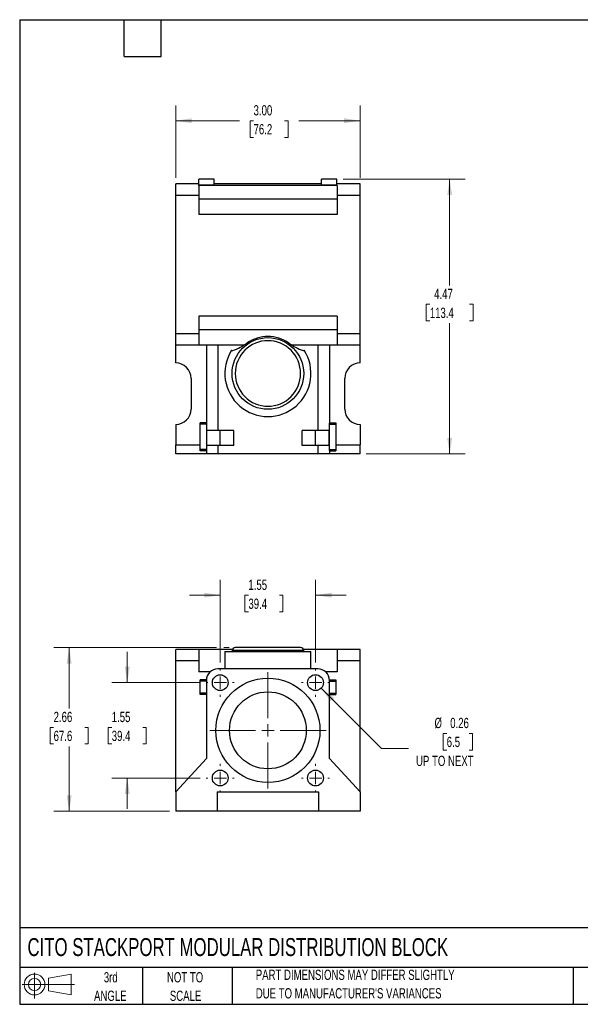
# Model space of a CAD drawing. Header units: inches. Extents: x 0.5 to 21.5, y 0.5 to 16.5.
# Tile 1 of 2: x 0.5 to 9.6, y 0.5 to 16.5. Entities that reach past the tile are written whole.
import ezdxf

# ---------------------------------------------------------------- set-up
doc = ezdxf.new("R2010")
doc.units = ezdxf.units.IN
doc.header["$LTSCALE"] = 2
doc.header["$MEASUREMENT"] = 0
doc.layers.add('TEXT', color=140, linetype='Continuous', lineweight=25)
doc.styles.add('SLDTEXTSTYLE0', font='TXT', dxfattribs={"width": 0.7})
doc.dimstyles.new('SLDDIMSTYLE0', dxfattribs={"dimtxt": 0.169922, "dimasz": 0.26, "dimexe": 0, "dimexo": 0.0625, "dimgap": 0.04248, "dimtad": 0, "dimtih": 1, "dimtoh": 1, "dimrnd": 1e-09, "dimzin": 4, "dimdsep": 46, "dimtxsty": 'SLDTEXTSTYLE0', "dimsah": 1, "dimcen": 0.09, "dimadec": 0, "dimazin": 1, "dimtfac": 1, "dimtofl": 0, "dimtmove": 0, "dimatfit": 3, "dimfxl": 0, "dimfrac": 2, "dimtolj": 1, "dimtzin": 12, "dimarcsym": 0})
doc.dimstyles.new('SLDDIMSTYLE1', dxfattribs={"dimtxt": 0.169922, "dimasz": 0.26, "dimexe": 0, "dimexo": 0.0625, "dimgap": 0.04248, "dimtad": 0, "dimtih": 1, "dimtoh": 1, "dimrnd": 1e-09, "dimzin": 12, "dimdsep": 46, "dimtxsty": 'SLDTEXTSTYLE0', "dimsah": 1, "dimcen": 0.09, "dimadec": 0, "dimazin": 3, "dimtfac": 1, "dimtofl": 0, "dimtmove": 0, "dimatfit": 3, "dimfxl": 0, "dimfrac": 2, "dimtolj": 1, "dimtzin": 12, "dimarcsym": 0})
doc.dimstyles.new('SLDDIMSTYLE2', dxfattribs={"dimtxt": 0.169922, "dimasz": 0.26, "dimexe": 0, "dimexo": 0.0625, "dimgap": 0.04248, "dimtad": 0, "dimtih": 1, "dimtoh": 1, "dimrnd": 1e-09, "dimdsep": 46, "dimtxsty": 'SLDTEXTSTYLE0', "dimsah": 1, "dimcen": 0, "dimadec": 0, "dimazin": 2, "dimtfac": 1, "dimtofl": 0, "dimtmove": 0, "dimatfit": 3, "dimfxl": 0, "dimfrac": 2, "dimtolj": 1, "dimtzin": 12, "dimarcsym": 0})
doc.dimstyles.new('SLDDIMSTYLE3', dxfattribs={"dimtxt": 0.169922, "dimasz": 0.26, "dimexe": 0, "dimexo": 0.0625, "dimgap": 0.04248, "dimtad": 0, "dimtih": 1, "dimtoh": 1, "dimrnd": 1e-09, "dimzin": 12, "dimdsep": 46, "dimtxsty": 'SLDTEXTSTYLE0', "dimsah": 1, "dimcen": 0.09, "dimadec": 0, "dimazin": 3, "dimtfac": 1, "dimtmove": 0, "dimatfit": 0, "dimfxl": 0, "dimfrac": 2, "dimtolj": 1, "dimtzin": 12, "dimarcsym": 0})

# ---------------------------------------------------------------- blocks, each defined once
blk = doc.blocks.new('Block11')
at = {"color": 7, "linetype": 'Continuous', "lineweight": 18}
for p, q in [((0.204, 0.418), (0.204, 0)), ((0.431, 0.328), (0.801, 0.396)), ((0.431, 0.126), (0.431, 0.328)), ((0.801, 0.396), (0.801, 0.058)), ((0, 0.227), (0.856, 0.227)), ((0.431, 0.126), (0.801, 0.058))]:
    blk.add_line(p, q, dxfattribs=at)
for radius in [0.169, 0.101]:
    blk.add_circle((0.204, 0.227), radius, dxfattribs=at)
blk = doc.blocks.new('Block12')
at = {"color": 7, "linetype": 'Continuous'}
blk.add_blockref('Block11', (0, 0), dxfattribs=at)
blk = doc.blocks.new('_D')
at = {"color": 7, "linetype": 'Continuous', "lineweight": 0}
for p, q in [((3.037, 13.932), (3.037, 15.108)), ((6.037, 13.932), (6.037, 15.108)), ((3.037, 14.858), (4.074, 14.858)), ((4.304, 14.858), (4.247, 14.858)), ((4.247, 14.858), (4.247, 14.588)), ((4.809, 14.858), (4.866, 14.858)), ((4.866, 14.858), (4.866, 14.588)), ((6.037, 14.858), (5.04, 14.858)), ((4.247, 14.588), (4.304, 14.588)), ((4.866, 14.588), (4.809, 14.588))]:
    blk.add_line(p, q, dxfattribs=at)
at = {"color": 7, "linetype": 'Continuous', "lineweight": 18}
for points in [[(3.037, 14.858), (3.297, 14.818), (3.297, 14.898)], [(6.037, 14.858), (5.777, 14.898), (5.777, 14.818)]]:
    blk.add_solid(points, dxfattribs=at)
at = {"color": 7, "linetype": 'Continuous', "lineweight": 18, "char_height": 0.1667, "attachment_point": 1, "style": 'SLDTEXTSTYLE0'}
for s, insert in [('3.00', (4.304, 15.111)), ('76.2', (4.304, 14.803))]:
    blk.add_mtext(s, dxfattribs=dict(at, insert=insert))
blk = doc.blocks.new('_D_1')
at = {"color": 7, "linetype": 'Continuous', "lineweight": 0}
for p, q in [((5.76, 13.909), (7.743, 13.909)), ((7.493, 13.909), (7.493, 12.183)), ((7.17, 11.875), (7.113, 11.875)), ((7.113, 11.875), (7.113, 11.605)), ((7.816, 11.875), (7.873, 11.875)), ((7.873, 11.875), (7.873, 11.605)), ((7.113, 11.605), (7.17, 11.605)), ((7.493, 9.443), (7.493, 11.567)), ((7.873, 11.605), (7.816, 11.605)), ((6.137, 9.443), (7.743, 9.443))]:
    blk.add_line(p, q, dxfattribs=at)
at = {"color": 7, "linetype": 'Continuous', "lineweight": 18}
for points in [[(7.493, 13.909), (7.453, 13.649), (7.533, 13.649)], [(7.493, 9.443), (7.533, 9.703), (7.453, 9.703)]]:
    blk.add_solid(points, dxfattribs=at)
at = {"color": 7, "linetype": 'Continuous', "lineweight": 18, "char_height": 0.1667, "attachment_point": 1, "style": 'SLDTEXTSTYLE0'}
for s, insert in [('4.47', (7.241, 12.128)), ('113.4', (7.17, 11.82))]:
    blk.add_mtext(s, dxfattribs=dict(at, insert=insert))
blk = doc.blocks.new('_D_7')
at = {"color": 7, "linetype": 'Continuous', "lineweight": 0}
for p, q in [((3.762, 6.055), (3.762, 7.398)), ((5.312, 6.055), (5.312, 7.398)), ((3.762, 7.148), (3.262, 7.148)), ((4.22, 7.148), (4.163, 7.148)), ((4.163, 7.148), (4.163, 6.878)), ((4.725, 7.148), (4.782, 7.148)), ((4.782, 7.148), (4.782, 6.878)), ((5.312, 7.148), (5.812, 7.148)), ((4.163, 6.878), (4.22, 6.878)), ((4.782, 6.878), (4.725, 6.878))]:
    blk.add_line(p, q, dxfattribs=at)
at = {"color": 7, "linetype": 'Continuous', "lineweight": 18}
for points in [[(3.762, 7.148), (3.502, 7.188), (3.502, 7.108)], [(5.312, 7.148), (5.572, 7.108), (5.572, 7.188)]]:
    blk.add_solid(points, dxfattribs=at)
at = {"color": 7, "linetype": 'Continuous', "lineweight": 18, "char_height": 0.1667, "attachment_point": 1, "style": 'SLDTEXTSTYLE0'}
for s, insert in [('1.55', (4.22, 7.401)), ('39.4', (4.22, 7.093))]:
    blk.add_mtext(s, dxfattribs=dict(at, insert=insert))
blk = doc.blocks.new('_D_8')
at = {"color": 7, "linetype": 'Continuous', "lineweight": 0}
for p, q in [((2.25, 5.727), (2.25, 6.227)), ((3.433, 5.727), (2, 5.727)), ((1.997, 5), (1.94, 5)), ((1.94, 5), (1.94, 4.73)), ((2.502, 5), (2.559, 5)), ((2.559, 5), (2.559, 4.73)), ((1.94, 4.73), (1.997, 4.73)), ((2.559, 4.73), (2.502, 4.73)), ((3.433, 4.177), (2, 4.177)), ((2.25, 4.177), (2.25, 3.677))]:
    blk.add_line(p, q, dxfattribs=at)
at = {"color": 7, "linetype": 'Continuous', "lineweight": 18}
for points in [[(2.25, 5.727), (2.29, 5.987), (2.21, 5.987)], [(2.25, 4.177), (2.21, 3.917), (2.29, 3.917)]]:
    blk.add_solid(points, dxfattribs=at)
at = {"color": 7, "linetype": 'Continuous', "lineweight": 18, "char_height": 0.1667, "attachment_point": 1, "style": 'SLDTEXTSTYLE0'}
for s, insert in [('1.55', (1.997, 5.253)), ('39.4', (1.997, 4.945))]:
    blk.add_mtext(s, dxfattribs=dict(at, insert=insert))
blk = doc.blocks.new('_D_9')
at = {"color": 7, "linetype": 'Continuous', "lineweight": 0}
for p, q in [((5.403, 5.636), (6.383, 4.655)), ((7.445, 4.902), (7.388, 4.902)), ((7.388, 4.902), (7.388, 4.632)), ((7.808, 4.902), (7.865, 4.902)), ((7.865, 4.902), (7.865, 4.632)), ((6.383, 4.655), (6.821, 4.655)), ((7.388, 4.632), (7.445, 4.632)), ((7.865, 4.632), (7.808, 4.632))]:
    blk.add_line(p, q, dxfattribs=at)
at = {"color": 7, "linetype": 'Continuous', "lineweight": 18}
blk.add_solid([(5.403, 5.636), (5.558, 5.424), (5.615, 5.48)], dxfattribs=at)
at = {"color": 7, "linetype": 'Continuous', "lineweight": 18, "char_height": 0.1667, "attachment_point": 1, "style": 'SLDTEXTSTYLE0'}
for s, insert in [('%%c', (7.246, 5.155)), ('0.26', (7.502, 5.155)), ('6.5', (7.445, 4.847)), ('UP TO NEXT', (6.946, 4.539))]:
    blk.add_mtext(s, dxfattribs=dict(at, insert=insert))
blk = doc.blocks.new('_D_10')
at = {"color": 7, "linetype": 'Continuous', "lineweight": 0}
for p, q in [((3.702, 6.297), (1.055, 6.297)), ((1.305, 6.297), (1.305, 5.308)), ((3.905, 6.297), (3.822, 6.297)), ((1.052, 5), (0.995, 5)), ((0.995, 5), (0.995, 4.73)), ((1.557, 5), (1.614, 5)), ((1.614, 5), (1.614, 4.73)), ((0.995, 4.73), (1.052, 4.73)), ((1.305, 3.636), (1.305, 4.692)), ((1.614, 4.73), (1.557, 4.73)), ((2.937, 3.636), (1.055, 3.636))]:
    blk.add_line(p, q, dxfattribs=at)
at = {"color": 7, "linetype": 'Continuous', "lineweight": 18}
for points in [[(1.305, 6.297), (1.265, 6.037), (1.345, 6.037)], [(1.305, 3.636), (1.345, 3.896), (1.265, 3.896)]]:
    blk.add_solid(points, dxfattribs=at)
at = {"color": 7, "linetype": 'Continuous', "lineweight": 18, "char_height": 0.1667, "attachment_point": 1, "style": 'SLDTEXTSTYLE0'}
for s, insert in [('2.66', (1.052, 5.253)), ('67.6', (1.052, 4.945))]:
    blk.add_mtext(s, dxfattribs=dict(at, insert=insert))
blk = doc.blocks.new('SW_CENTERMARKSYMBOL_5')
at = {"color": 0, "linetype": 'Continuous', "lineweight": 18}
for p, q in [((0, 0.2), (0, 0.2285)), ((-0.2, 0), (-0.2285, 0)), ((0, 0), (-0.1, 0)), ((0, 0), (0, 0.1)), ((0, 0), (0, -0.1)), ((0, 0), (0.1, 0)), ((0.2, 0), (0.2285, 0)), ((0, -0.2), (0, -0.2285))]:
    blk.add_line(p, q, dxfattribs=at)
blk = doc.blocks.new('SW_CENTERMARKSYMBOL_6')
at = {"color": 0, "linetype": 'Continuous', "lineweight": 18}
for p, q in [((0, 0.2), (0, 0.2285)), ((-0.2, 0), (-0.2285, 0)), ((0, 0), (-0.1, 0)), ((0, 0), (0, 0.1)), ((0, 0), (0, -0.1)), ((0, 0), (0.1, 0)), ((0.2, 0), (0.2285, 0)), ((0, -0.2), (0, -0.2285))]:
    blk.add_line(p, q, dxfattribs=at)
blk = doc.blocks.new('SW_CENTERMARKSYMBOL_7')
at = {"color": 0, "linetype": 'Continuous', "lineweight": 18}
for p, q in [((0, 0.2), (0, 0.2285)), ((-0.2, 0), (-0.2285, 0)), ((0, 0), (-0.1, 0)), ((0, 0), (0, 0.1)), ((0, 0), (0, -0.1)), ((0, 0), (0.1, 0)), ((0.2, 0), (0.2285, 0)), ((0, -0.2), (0, -0.2285))]:
    blk.add_line(p, q, dxfattribs=at)
blk = doc.blocks.new('SW_CENTERMARKSYMBOL_8')
at = {"color": 0, "linetype": 'Continuous', "lineweight": 18}
for p, q in [((0, 0.2), (0, 0.2285)), ((-0.2, 0), (-0.2285, 0)), ((0, 0), (-0.1, 0)), ((0, 0), (0, 0.1)), ((0, 0), (0, -0.1)), ((0, 0), (0.1, 0)), ((0.2, 0), (0.2285, 0)), ((0, -0.2), (0, -0.2285))]:
    blk.add_line(p, q, dxfattribs=at)
blk = doc.blocks.new('SW_CENTERMARKSYMBOL_9')
at = {"color": 0, "linetype": 'Continuous', "lineweight": 18}
for p, q in [((0, 0.2), (0, 0.947)), ((-0.2, 0), (-0.947, 0)), ((0, 0), (-0.1, 0)), ((0, 0), (0, 0.1)), ((0, 0), (0, -0.1)), ((0, 0), (0.1, 0)), ((0.2, 0), (0.947, 0)), ((0, -0.2), (0, -0.947))]:
    blk.add_line(p, q, dxfattribs=at)

msp = doc.modelspace()

# ---------------------------------------------------------------- linework, layer by layer
for p, q in [((3.413, 13.833), (3.037, 13.833)), ((3.037, 13.832), (3.037, 13.833)), ((3.413, 13.832), (3.037, 13.832)), ((3.037, 13.645), (3.037, 13.832)), ((3.413, 13.804), (3.412, 13.804)), ((3.412, 13.804), (3.412, 13.645)), ((3.665, 13.91), (3.413, 13.91)), ((3.413, 13.909), (3.413, 13.91)), ((3.665, 13.909), (3.413, 13.909)), ((3.413, 13.809), (3.413, 13.909)), ((3.665, 13.809), (3.413, 13.809)), ((3.413, 13.804), (3.413, 13.809)), ((3.665, 13.804), (3.413, 13.804)), ((3.665, 13.909), (3.665, 13.91)), ((3.665, 13.809), (3.665, 13.909)), ((5.408, 13.833), (3.665, 13.833)), ((5.408, 13.832), (3.665, 13.832)), ((3.665, 13.804), (3.665, 13.809)), ((5.408, 13.804), (3.665, 13.804)), ((5.66, 13.91), (5.408, 13.91)), ((5.408, 13.909), (5.408, 13.91)), ((5.66, 13.909), (5.408, 13.909)), ((5.408, 13.809), (5.408, 13.909)), ((5.66, 13.809), (5.408, 13.809)), ((5.408, 13.804), (5.408, 13.809)), ((5.66, 13.804), (5.408, 13.804)), ((5.66, 13.909), (5.66, 13.91)), ((5.66, 13.809), (5.66, 13.909)), ((6.037, 13.833), (5.66, 13.833)), ((6.037, 13.832), (5.66, 13.832)), ((5.66, 13.804), (5.66, 13.809)), ((5.662, 13.804), (5.66, 13.804)), ((5.662, 13.804), (5.662, 13.645)), ((6.037, 13.832), (6.037, 13.833)), ((6.037, 13.645), (6.037, 13.832)), ((3.037, 11.396), (3.037, 13.645)), ((3.412, 13.645), (3.037, 13.645)), ((3.412, 13.645), (3.412, 13.333)), ((5.662, 13.645), (5.662, 13.333)), ((6.037, 13.645), (5.662, 13.645)), ((6.037, 11.396), (6.037, 13.645)), ((5.662, 13.584), (3.412, 13.584)), ((5.662, 13.333), (3.412, 13.333)), ((5.662, 11.68), (3.412, 11.68)), ((3.412, 11.68), (3.412, 11.396)), ((5.662, 11.68), (5.662, 11.396)), ((3.412, 11.396), (3.037, 11.396)), ((3.037, 11.209), (3.037, 11.396)), ((5.662, 11.46), (3.412, 11.46)), ((3.412, 11.396), (3.412, 11.209)), ((6.037, 11.396), (5.662, 11.396)), ((5.662, 11.396), (5.662, 11.209)), ((6.037, 11.209), (6.037, 11.396)), ((3.412, 11.209), (3.037, 11.209)), ((3.037, 10.922), (3.037, 11.209)), ((3.6, 11.209), (3.412, 11.209)), ((3.537, 11.209), (3.537, 9.943)), ((3.724, 11.209), (3.6, 11.209)), ((3.724, 11.209), (3.724, 9.822)), ((4.142, 11.209), (3.724, 11.209)), ((5.349, 11.209), (4.932, 11.209)), ((5.349, 11.209), (5.349, 9.822)), ((5.474, 11.209), (5.349, 11.209)), ((5.662, 11.209), (5.474, 11.209)), ((5.537, 11.209), (5.537, 9.943)), ((6.037, 11.209), (5.662, 11.209)), ((6.037, 10.922), (6.037, 11.209)), ((3.952, 11.127), (3.947, 11.128)), ((5.127, 11.128), (5.121, 11.127)), ((3.287, 10.672), (3.287, 10.172)), ((5.787, 10.172), (5.787, 10.672)), ((3.037, 9.922), (3.037, 9.591)), ((3.537, 9.948), (3.433, 9.948)), ((3.433, 9.928), (3.433, 9.948)), ((3.433, 9.516), (3.433, 9.928)), ((3.537, 9.928), (3.433, 9.928)), ((3.537, 9.943), (3.537, 9.928)), ((3.537, 9.928), (3.537, 9.516)), ((5.537, 9.948), (5.641, 9.948)), ((5.537, 9.928), (5.537, 9.943)), ((5.537, 9.928), (5.641, 9.928)), ((5.537, 9.516), (5.537, 9.928)), ((5.641, 9.948), (5.641, 9.928)), ((5.641, 9.928), (5.641, 9.516)), ((6.037, 9.922), (6.037, 9.591)), ((3.724, 9.822), (3.543, 9.822)), ((3.543, 9.582), (3.543, 9.822)), ((3.981, 9.822), (3.724, 9.822)), ((3.762, 9.582), (3.762, 9.822)), ((3.981, 9.582), (3.981, 9.822)), ((5.349, 9.822), (5.093, 9.822)), ((5.093, 9.582), (5.093, 9.822)), ((5.312, 9.582), (5.312, 9.822)), ((5.531, 9.822), (5.349, 9.822)), ((5.531, 9.582), (5.531, 9.822)), ((3.037, 9.443), (3.037, 9.591)), ((3.037, 9.591), (3.433, 9.591)), ((3.537, 9.443), (3.037, 9.443)), ((3.537, 9.516), (3.433, 9.516)), ((3.433, 9.496), (3.433, 9.516)), ((3.537, 9.496), (3.433, 9.496)), ((3.537, 9.516), (3.537, 9.5)), ((3.537, 9.5), (3.537, 9.443)), ((3.724, 9.443), (3.537, 9.443)), ((3.724, 9.582), (3.543, 9.582)), ((3.724, 9.582), (3.724, 9.443)), ((3.981, 9.582), (3.724, 9.582)), ((5.349, 9.443), (3.724, 9.443)), ((5.349, 9.582), (5.093, 9.582)), ((5.349, 9.582), (5.349, 9.443)), ((5.531, 9.582), (5.349, 9.582)), ((5.537, 9.443), (5.349, 9.443)), ((5.537, 9.516), (5.641, 9.516)), ((5.537, 9.5), (5.537, 9.516)), ((5.537, 9.5), (5.537, 9.443)), ((5.537, 9.496), (5.641, 9.496)), ((6.037, 9.443), (5.537, 9.443)), ((5.641, 9.591), (6.037, 9.591)), ((5.641, 9.516), (5.641, 9.496)), ((6.037, 9.443), (6.037, 9.591)), ((3.412, 6.268), (3.037, 6.268)), ((3.037, 6.081), (3.037, 6.268)), ((3.412, 6.268), (3.412, 6.081)), ((3.959, 6.268), (3.412, 6.268)), ((3.955, 6.247), (3.954, 6.232)), ((5.119, 6.247), (3.955, 6.247)), ((5.662, 6.268), (5.115, 6.268)), ((5.119, 6.232), (5.119, 6.247)), ((6.037, 6.268), (5.662, 6.268)), ((5.662, 6.268), (5.662, 6.081)), ((6.037, 6.081), (6.037, 6.268)), ((3.412, 6.081), (3.037, 6.081)), ((3.037, 3.952), (3.037, 6.081)), ((3.412, 6.081), (3.412, 5.905)), ((3.837, 6.232), (3.837, 5.952)), ((3.837, 6.232), (5.237, 6.232)), ((5.237, 5.952), (5.237, 6.232)), ((6.037, 6.081), (5.662, 6.081)), ((5.662, 6.081), (5.662, 5.905)), ((6.037, 3.952), (6.037, 6.081)), ((5.349, 5.952), (3.724, 5.952)), ((3.6, 5.905), (3.412, 5.905)), ((3.537, 5.772), (3.433, 5.772)), ((3.433, 5.752), (3.433, 5.772)), ((3.537, 5.772), (3.537, 5.764)), ((3.537, 5.764), (3.537, 4.496)), ((5.662, 5.905), (5.474, 5.905)), ((5.537, 5.764), (5.537, 5.772)), ((5.537, 5.772), (5.641, 5.772)), ((5.537, 4.496), (5.537, 5.764)), ((5.641, 5.772), (5.641, 5.752)), ((3.537, 5.752), (3.433, 5.752)), ((3.433, 5.554), (3.433, 5.752)), ((5.537, 5.752), (5.641, 5.752)), ((5.641, 5.752), (5.641, 5.554)), ((3.537, 5.554), (3.433, 5.554)), ((3.433, 5.534), (3.433, 5.554)), ((3.537, 5.534), (3.433, 5.534)), ((5.537, 5.554), (5.641, 5.554)), ((5.537, 5.534), (5.641, 5.534)), ((5.641, 5.554), (5.641, 5.534)), ((3.537, 4.496), (3.037, 3.952)), ((6.037, 3.952), (5.537, 4.496)), ((3.037, 3.952), (3.037, 3.636)), ((3.712, 3.952), (5.362, 3.952)), ((3.712, 3.952), (3.712, 3.636)), ((5.362, 3.952), (5.362, 3.636)), ((6.037, 3.952), (6.037, 3.636)), ((3.712, 3.636), (3.037, 3.636)), ((5.362, 3.636), (3.712, 3.636)), ((6.037, 3.636), (5.362, 3.636))]:
    msp.add_line(p, q)
for centre, radius in [((4.537, 10.751), 0.582), ((4.537, 10.751), 0.582), ((3.762, 5.727), 0.128), ((4.537, 4.952), 0.847), ((5.312, 5.727), 0.129), ((4.537, 4.952), 0.625), ((3.762, 4.177), 0.128), ((5.312, 4.177), 0.129)]:
    msp.add_circle(centre, radius)
for centre, radius, start, end in [((3.712, 11.905), 0.819, 287.9931, 306.3012), ((4.537, 10.751), 0.6, 55.4199, 124.5801), ((5.362, 11.905), 0.819, 233.6988, 252.0069), ((4.537, 10.751), 0.7, 147.4369, 32.5631), ((3.958, 11.146), 0.02, 252.6999, 287.9931), ((5.116, 11.146), 0.02, 252.0069, 287.3001), ((3.037, 10.672), 0.25, 0, 90), ((6.037, 10.672), 0.25, 90, 180), ((3.037, 10.172), 0.25, 270, 0), ((6.037, 10.172), 0.25, 180, 270), ((4.005, 6.247), 0.05, 90, 179.5), ((5.069, 6.247), 0.05, 0.5, 90), ((3.724, 5.764), 0.187, 90, 180), ((5.349, 5.764), 0.188, 0, 90)]:
    msp.add_arc(centre, radius, start, end)
for points, knots in [([(4.537, 11.284), (4.678, 11.284), (4.814, 11.228), (5.013, 11.028), (5.069, 10.893), (5.069, 10.61), (5.013, 10.475), (4.814, 10.275), (4.678, 10.219), (4.396, 10.219), (4.26, 10.275), (4.061, 10.475), (4.005, 10.61), (4.005, 10.893), (4.061, 11.028), (4.26, 11.228), (4.396, 11.284), (4.537, 11.284)], [0, 0, 0, 0, 0.125, 0.125, 0.25, 0.25, 0.375, 0.375, 0.5, 0.5, 0.625, 0.625, 0.75, 0.75, 0.875, 0.875, 1, 1, 1, 1]), ([(5.069, 6.297), (5.069, 6.297), (5.013, 6.297), (4.814, 6.297), (4.678, 6.297), (4.396, 6.297), (4.26, 6.297), (4.061, 6.297), (4.005, 6.297), (4.005, 6.297)], [0, 0, 0, 0, 0.25, 0.25, 0.5, 0.5, 0.75, 0.75, 1, 1, 1, 1])]:
    msp.add_open_spline(points, degree=3, knots=knots)
at = {"layer": 'TEXT'}
for p, q in [((0.5, 16.5), (21.5, 16.5)), ((0.5, 16.5), (0.5, 0.5)), ((2.2, 15.9), (2.2, 16.5)), ((2.8, 15.9), (2.8, 16.5)), ((2.2, 15.9), (2.8, 15.9)), ((21.5, 1.742), (0.5, 1.742)), ((21.5, 1.1), (0.5, 1.1)), ((2.5, 1.1), (2.5, 0.5)), ((3.954, 1.1), (3.954, 0.5)), ((9.5, 1.1), (9.5, 0.5)), ((0.5, 0.5), (21.5, 0.5))]:
    msp.add_line(p, q, dxfattribs=at)

# ---------------------------------------------------------------- block references
at = {"color": 7, "linetype": 'Continuous', "lineweight": 0}
for name, p in [('SW_CENTERMARKSYMBOL_5', (3.762, 5.727)), ('SW_CENTERMARKSYMBOL_6', (5.312, 5.727)), ('SW_CENTERMARKSYMBOL_9', (4.537, 4.952)), ('SW_CENTERMARKSYMBOL_8', (3.762, 4.177)), ('SW_CENTERMARKSYMBOL_7', (5.312, 4.177))]:
    msp.add_blockref(name, p, dxfattribs=at)
at = {"layer": 'TEXT'}
msp.add_blockref('Block12', (0.538, 0.595), dxfattribs=at)

# ---------------------------------------------------------------- texts
at = {"layer": 'TEXT', "style": 'SLDTEXTSTYLE0'}
for s, insert, char_height, attachment_point in [('CITO STACKPORT MODULAR DISTRIBUTION BLOCK', (0.627, 1.576), 0.29167, 1), ('3rd', (1.981, 1.023), 0.1667, 2), ('NOT TO', (3.19, 1.023), 0.1667, 2), ('PART DIMENSIONS MAY DIFFER SLIGHTLY', (4.34, 1.063), 0.16667, 1), ('ANGLE', (1.974, 0.722), 0.1667, 2), ('SCALE', (3.198, 0.722), 0.1667, 2), ("DUE TO MANUFACTURER'S VARIANCES", (4.34, 0.762), 0.16667, 1)]:
    msp.add_mtext(s, dxfattribs=dict(at, insert=insert, char_height=char_height, attachment_point=attachment_point))

# ---------------------------------------------------------------- dimensions: what is measured, and where the dimension line sits
at = {"color": 7, "linetype": 'Continuous', "lineweight": 18}
for base, p1, p2, dimstyle, picture, middle in [((3.037, 14.858), (6.037, 13.832), (3.037, 13.832), 'SLDDIMSTYLE0', '_D', (4.557, 14.858)), ((5.312, 7.148), (3.762, 5.955), (5.312, 5.955), 'SLDDIMSTYLE3', '_D_7', (4.473, 7.148))]:
    dim = msp.add_linear_dim(base=base, p1=p1, p2=p2, dimstyle=dimstyle, dxfattribs=at)
    dim.commit()
    dim.dimension.update_dxf_attribs({"geometry": picture, "text_midpoint": middle, "dimtype": 160})
for base, p1, p2, dimstyle, picture, middle in [((7.493, 9.443), (5.66, 13.909), (6.037, 9.443), 'SLDDIMSTYLE1', '_D_1', (7.493, 11.875)), ((1.305, 3.636), (4.005, 6.297), (3.037, 3.636), 'SLDDIMSTYLE1', '_D_10', (1.305, 5)), ((2.25, 4.177), (3.533, 5.727), (3.533, 4.177), 'SLDDIMSTYLE3', '_D_8', (2.25, 5))]:
    dim = msp.add_linear_dim(base=base, p1=p1, p2=p2, angle=90, dimstyle=dimstyle, dxfattribs=at)
    dim.commit()
    dim.dimension.update_dxf_attribs({"geometry": picture, "text_midpoint": middle, "dimtype": 160})
dim = msp.add_diameter_dim_2p(p1=(5.221, 5.818), p2=(5.403, 5.636), text='<>\\PUP TO NEXT', dimstyle='SLDDIMSTYLE2', dxfattribs=at)
dim.commit()
dim.dimension.update_dxf_attribs({"geometry": '_D_9', "text_midpoint": (7.626, 4.743), "dimtype": 163})

doc.saveas('drawing.dxf')
